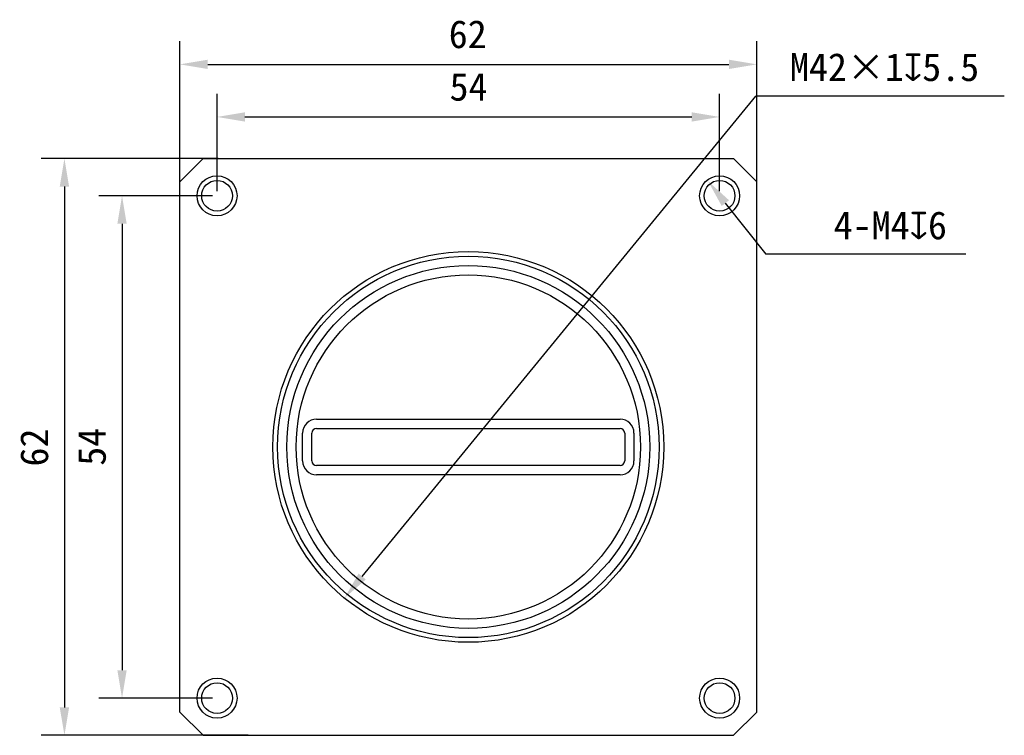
# Model space of a CAD drawing. Header units: millimetres. Extents: x 88 to 392, y 123 to 226.
# Tile 1 of 2: x 88 to 194, y 142 to 219. Entities that reach past the tile are written whole.
import ezdxf

# ---------------------------------------------------------------- set-up
doc = ezdxf.new("R2010")
doc.units = ezdxf.units.MM
doc.header["$LTSCALE"] = 23.1
doc.header["$PDMODE"] = 3
doc.header["$PDSIZE"] = 8
doc.layers.get('0').update_dxf_attribs({"linetype": 'CONTINUOUS'})
doc.layers.get('Defpoints').update_dxf_attribs({"linetype": 'CONTINUOUS'})
doc.layers.add('00_COMPONENTS', color=7, linetype='CONTINUOUS')
doc.layers.add('51__DRAFT_DIMS', color=7, linetype='CONTINUOUS')
doc.styles.get("Standard").update_dxf_attribs({"font": 'simfang.ttf'})
doc.dimstyles.new('DIMSTYLE_1', dxfattribs={"dimtxt": 3, "dimasz": 3, "dimexe": 2.5, "dimexo": 0.5, "dimtad": 1, "dimdsep": 46, "dimtxsty": 'STANDARD', "dimblk": '_FILLED', "dimblk1": '_FILLED', "dimblk2": '_FILLED', "dimcen": 0.09, "dimclrt": 3, "dimazin": 2, "dimtp": 0.3, "dimtm": 0.3, "dimtfac": 1, "dimtmove": 0, "dimatfit": 2, "dimldrblk": '_FILLED', "dimfxl": 1, "dimtolj": 1, "dimarcsym": 0})
doc.dimstyles.new('DIMSTYLE_2', dxfattribs={"dimtxt": 3, "dimasz": 3, "dimexe": 2.5, "dimexo": 0.5, "dimtad": 1, "dimdsep": 46, "dimtxsty": 'STANDARD', "dimblk": '_FILLED', "dimblk1": '_FILLED', "dimblk2": '_FILLED', "dimcen": 0.09, "dimclrt": 3, "dimazin": 2, "dimtp": 0.1, "dimtm": 0.1, "dimtfac": 1, "dimtofl": 0, "dimtmove": 0, "dimatfit": 1, "dimldrblk": '_FILLED', "dimfxl": 1, "dimtolj": 1, "dimarcsym": 0})
doc.dimstyles.new('DIMSTYLE_3', dxfattribs={"dimtxt": 3, "dimasz": 3, "dimexe": 2.5, "dimexo": 0.5, "dimgap": 0.75, "dimtad": 1, "dimdsep": 46, "dimtxsty": 'STANDARD', "dimblk": '_FILLED', "dimblk1": '_FILLED', "dimblk2": '_FILLED', "dimcen": 0.09, "dimclrt": 3, "dimazin": 2, "dimtp": 0.3, "dimtm": 0.3, "dimtfac": 1, "dimtofl": 0, "dimtmove": 0, "dimatfit": 3, "dimldrblk": '_FILLED', "dimfxl": 1, "dimtolj": 1, "dimarcsym": 0})

# ---------------------------------------------------------------- blocks, each defined once
blk = doc.blocks.new('_FILLED')
at = {"color": 0, "linetype": 'ByBlock'}
blk.add_solid([(0, 0), (-1, 0.167), (-1, -0.167)], dxfattribs=at)
blk = doc.blocks.new('*D1')
at = {"layer": '51__DRAFT_DIMS', "color": 252, "lineweight": -2}
for p in [(124.62, 158.84), (193.61, 210.48)]:
    blk.add_line(p, (166.9, 210.48), dxfattribs=at)
at = {"layer": 'Defpoints', "color": 0}
for p in [(149.33, 189.02), (122.72, 156.52)]:
    blk.add_point(p, dxfattribs=at)
at = {"layer": '51__DRAFT_DIMS', "color": 252, "linetype": 'ByBlock', "lineweight": -2, "xscale": 3, "yscale": 3, "zscale": 3, "rotation": 230.6886658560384}
blk.add_blockref('_FILLED', (122.72, 156.52), dxfattribs=at)
at = {"layer": '51__DRAFT_DIMS', "color": 252, "insert": (170.58, 215.11), "char_height": 3, "attachment_point": 1, "line_spacing_factor": 0.9}
blk.add_mtext('\\A1;{M42×1{\\fgdt;x}5.5}', dxfattribs=at)
blk = doc.blocks.new('*D7')
at = {"layer": '51__DRAFT_DIMS', "color": 0, "lineweight": -2}
for p, q in [((108.53, 199.77), (96.32, 199.77)), ((108.53, 145.77), (96.32, 145.77))]:
    blk.add_line(p, q, dxfattribs=at)
at = {"layer": '51__DRAFT_DIMS', "color": 252, "lineweight": -2}
blk.add_line((98.82, 196.77), (98.82, 148.77), dxfattribs=at)
at = {"layer": 'Defpoints', "color": 0}
for p in [(109.03, 199.77), (98.82, 145.77), (109.03, 145.77)]:
    blk.add_point(p, dxfattribs=at)
at = {"layer": '51__DRAFT_DIMS', "color": 252, "linetype": 'ByBlock', "lineweight": -2, "xscale": 3, "yscale": 3, "zscale": 3}
for p, rotation in [((98.82, 199.77), 89.99999999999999), ((98.82, 145.77), 270)]:
    blk.add_blockref('_FILLED', p, dxfattribs=dict(at, rotation=rotation))
at = {"layer": '51__DRAFT_DIMS', "color": 252, "insert": (94.07, 172.79), "char_height": 3, "attachment_point": 2, "rotation": 90, "line_spacing_factor": 0.9}
blk.add_mtext('\\A1;54', dxfattribs=at)
blk = doc.blocks.new('*D8')
at = {"layer": '51__DRAFT_DIMS', "color": 0, "lineweight": -2}
for p, q in [((109.15, 203.77), (90.13, 203.77)), ((112.38, 141.77), (90.13, 141.77))]:
    blk.add_line(p, q, dxfattribs=at)
at = {"layer": '51__DRAFT_DIMS', "color": 252, "lineweight": -2}
blk.add_line((92.63, 200.77), (92.63, 144.77), dxfattribs=at)
at = {"layer": 'Defpoints', "color": 0}
for p in [(109.65, 203.77), (92.63, 141.77), (112.88, 141.77)]:
    blk.add_point(p, dxfattribs=at)
at = {"layer": '51__DRAFT_DIMS', "color": 252, "linetype": 'ByBlock', "lineweight": -2, "xscale": 3, "yscale": 3, "zscale": 3}
for p, rotation in [((92.63, 203.77), 89.99999999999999), ((92.63, 141.77), 270)]:
    blk.add_blockref('_FILLED', p, dxfattribs=dict(at, rotation=rotation))
at = {"layer": '51__DRAFT_DIMS', "color": 252, "insert": (87.88, 172.71), "char_height": 3, "attachment_point": 2, "rotation": 90, "line_spacing_factor": 0.9}
blk.add_mtext('\\A1;62', dxfattribs=at)
blk = doc.blocks.new('*D9')
at = {"layer": '51__DRAFT_DIMS', "color": 0, "lineweight": -2}
for p, q in [((109.03, 200.27), (109.03, 210.75)), ((163.03, 200.27), (163.03, 210.75))]:
    blk.add_line(p, q, dxfattribs=at)
at = {"layer": '51__DRAFT_DIMS', "color": 252, "lineweight": -2}
blk.add_line((112.03, 208.25), (160.03, 208.25), dxfattribs=at)
at = {"layer": 'Defpoints', "color": 0}
for p in [(163.03, 208.25), (109.03, 199.77), (163.03, 199.77)]:
    blk.add_point(p, dxfattribs=at)
at = {"layer": '51__DRAFT_DIMS', "color": 252, "linetype": 'ByBlock', "lineweight": -2, "xscale": 3, "yscale": 3, "zscale": 3, "rotation": 180}
blk.add_blockref('_FILLED', (109.03, 208.25), dxfattribs=at)
at = {"layer": '51__DRAFT_DIMS', "color": 252, "linetype": 'ByBlock', "lineweight": -2, "xscale": 3, "yscale": 3, "zscale": 3}
blk.add_blockref('_FILLED', (163.03, 208.25), dxfattribs=at)
at = {"layer": '51__DRAFT_DIMS', "color": 252, "insert": (136.05, 213), "char_height": 3, "attachment_point": 2, "line_spacing_factor": 0.9}
blk.add_mtext('\\A1;54', dxfattribs=at)
blk = doc.blocks.new('*D10')
at = {"layer": '51__DRAFT_DIMS', "color": 0, "lineweight": -2}
for p, q in [((105.03, 199.65), (105.03, 216.4)), ((167.03, 199.65), (167.03, 216.4))]:
    blk.add_line(p, q, dxfattribs=at)
at = {"layer": '51__DRAFT_DIMS', "color": 252, "lineweight": -2}
blk.add_line((108.03, 213.9), (164.03, 213.9), dxfattribs=at)
at = {"layer": 'Defpoints', "color": 0}
for p in [(167.03, 213.9), (105.03, 199.15), (167.03, 199.15)]:
    blk.add_point(p, dxfattribs=at)
at = {"layer": '51__DRAFT_DIMS', "color": 252, "linetype": 'ByBlock', "lineweight": -2, "xscale": 3, "yscale": 3, "zscale": 3, "rotation": 180}
blk.add_blockref('_FILLED', (105.03, 213.9), dxfattribs=at)
at = {"layer": '51__DRAFT_DIMS', "color": 252, "linetype": 'ByBlock', "lineweight": -2, "xscale": 3, "yscale": 3, "zscale": 3}
blk.add_blockref('_FILLED', (167.03, 213.9), dxfattribs=at)
at = {"layer": '51__DRAFT_DIMS', "color": 252, "insert": (135.96, 218.65), "char_height": 3, "attachment_point": 2, "line_spacing_factor": 0.9}
blk.add_mtext('\\A1;62', dxfattribs=at)
blk = doc.blocks.new('*D11')
at = {"layer": '51__DRAFT_DIMS', "color": 252, "lineweight": -2}
for p in [(163.64, 198.98), (189.48, 193.48)]:
    blk.add_line(p, (167.98, 193.48), dxfattribs=at)
at = {"layer": 'Defpoints', "color": 0}
for p in [(161.79, 201.34), (164.26, 198.2)]:
    blk.add_point(p, dxfattribs=at)
at = {"layer": '51__DRAFT_DIMS', "color": 252, "linetype": 'ByBlock', "lineweight": -2, "xscale": 3, "yscale": 3, "zscale": 3, "rotation": 128.2041505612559}
blk.add_blockref('_FILLED', (161.79, 201.34), dxfattribs=at)
at = {"layer": '51__DRAFT_DIMS', "color": 252, "insert": (175.28, 198.1), "char_height": 3, "attachment_point": 1, "line_spacing_factor": 0.9}
blk.add_mtext('\\A1;{4-M4{\\fgdt;x}6}', dxfattribs=at)

msp = doc.modelspace()

# ---------------------------------------------------------------- linework, layer by layer
at = {"layer": '00_COMPONENTS', "color": 7}
for p, q in [((107.526, 203.77), (105.026, 201.27)), ((107.526, 203.77), (164.526, 203.77)), ((167.026, 201.27), (164.526, 203.77)), ((105.026, 144.27), (105.026, 201.27)), ((167.026, 144.27), (167.026, 201.27)), ((119.726, 175.77), (152.326, 175.77)), ((119.726, 174.77), (152.326, 174.77)), ((118.226, 171.27), (118.226, 174.27)), ((119.226, 171.27), (119.226, 174.27)), ((152.826, 174.27), (152.826, 171.27)), ((153.826, 174.27), (153.826, 171.27)), ((152.326, 170.77), (119.726, 170.77)), ((152.326, 169.77), (119.726, 169.77)), ((105.026, 144.27), (107.526, 141.77)), ((164.526, 141.77), (167.026, 144.27)), ((107.526, 141.77), (164.526, 141.77))]:
    msp.add_line(p, q, dxfattribs=at)
for centre, radius in [((109.026, 199.77), 2.15), ((109.026, 199.77), 1.65), ((163.026, 199.77), 2.15), ((163.026, 199.77), 1.65), ((136.026, 172.77), 21), ((136.026, 172.77), 20.5), ((136.026, 172.77), 19.5), ((136.026, 172.77), 18.5), ((109.026, 145.77), 2.15), ((109.026, 145.77), 1.65), ((163.026, 145.77), 2.15), ((163.026, 145.77), 1.65)]:
    msp.add_circle(centre, radius, dxfattribs=at)
for centre, radius, start, end in [((119.726, 174.27), 1.5, 90, 180), ((152.326, 174.27), 1.5, 0, 90), ((119.726, 174.27), 0.5, 90, 180), ((152.326, 174.27), 0.5, 0, 90), ((119.726, 171.27), 1.5, 180, 270), ((119.726, 171.27), 0.5, 180, 270), ((152.326, 171.27), 1.5, 270, 360), ((152.326, 171.27), 0.5, 270, 360)]:
    msp.add_arc(centre, radius, start, end, dxfattribs=at)

# ---------------------------------------------------------------- dimensions: what is measured, and where the dimension line sits
at = {"layer": '51__DRAFT_DIMS', "color": 252}
for base, p1, p2, picture, middle in [((167.026, 213.901), (105.026, 199.148), (167.026, 199.148), '*D10', (135.964, 213.901)), ((163.026, 208.247), (109.026, 199.77), (163.026, 199.77), '*D9', (136.046, 208.247))]:
    dim = msp.add_linear_dim(base=base, p1=p1, p2=p2, dimstyle='DIMSTYLE_3', override={"dimclrd": 252, "dimclrt": 252}, dxfattribs=at)
    dim.commit()
    dim.dimension.update_dxf_attribs({"geometry": picture, "text_midpoint": middle, "dimtype": 160})
for p1, p2, text, dimstyle, picture, middle in [((149.33, 189.018), (122.721, 156.522), '{M<>×1{\\fgdt;x}5.5}', 'DIMSTYLE_1', '*D1', (182.095, 210.481)), ((164.263, 198.198), (161.789, 201.341), '{4-M<>{\\fgdt;x}6}', 'DIMSTYLE_2', '*D11', (182.38, 193.479))]:
    dim = msp.add_diameter_dim_2p(p1=p1, p2=p2, text=text, dimstyle=dimstyle, override={"dimtih": 1, "dimtoh": 1, "dimpost": '<>', "dimclrd": 252, "dimclrt": 252}, dxfattribs=at)
    dim.commit()
    dim.dimension.update_dxf_attribs({"geometry": picture, "text_midpoint": middle, "dimtype": 163})
for base, p1, p2, picture, middle in [((92.627, 141.77), (109.647, 203.77), (112.876, 141.77), '*D8', (92.627, 172.708)), ((98.819, 145.77), (109.026, 199.77), (109.026, 145.77), '*D7', (98.819, 172.79))]:
    dim = msp.add_linear_dim(base=base, p1=p1, p2=p2, angle=270, dimstyle='DIMSTYLE_3', override={"dimclrd": 252, "dimclrt": 252}, dxfattribs=at)
    dim.commit()
    dim.dimension.update_dxf_attribs({"geometry": picture, "text_midpoint": middle, "dimtype": 160})

doc.saveas('drawing.dxf')
